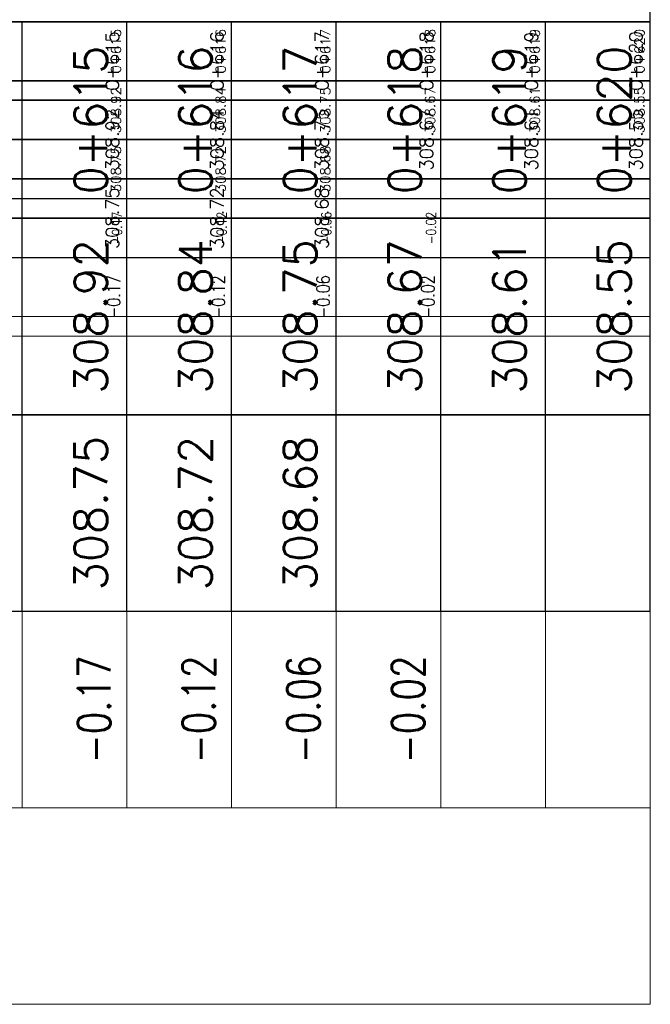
# Model space of a CAD drawing. Header units: metres. Extents: x 719936 to 720643, y 9143565 to 9144018.
# Tile 42 of 56: x 720539 to 720545, y 9143940 to 9143950. Entities that reach past the tile are written whole.
import ezdxf

# ---------------------------------------------------------------- set-up
doc = ezdxf.new("R2010")
doc.units = ezdxf.units.M
doc.layers.add('-Borde de perfiles y secciones', color=7, linetype='Continuous', lineweight=9)
for name, color, linetype in [('01_CIVI_322_PF_GRID', 8, 'Continuous'), ('AecObjExplode_PLANTA RAPIDA_Vport_1ECE', 7, 'Continuous'), ('AecObjExplode_PLANTA RAPIDA_Vport_1ED3', 7, 'Continuous'), ('AecObjExplode_PLANTA RAPIDA_Vport_1ED7', 7, 'Continuous'), ('AecObjExplode_PLANTA RAPIDA_Vport_220C', 7, 'Continuous'), ('AecObjExplode_PLANTA RAPIDA_Vport_22C7', 7, 'Continuous'), ('AecObjExplode_PLANTA RAPIDA_Vport_22CB', 7, 'Continuous'), ('AecObjExplode_PLANTA RAPIDA_Vport_22E2', 7, 'Continuous'), ('AecObjExplode_PLANTA RAPIDA_Vport_22EB', 7, 'Continuous'), ('AecObjExplode_PLANTA RAPIDA_Vport_2460', 7, 'Continuous'), ('AecObjExplode_PLANTA RAPIDA_Vport_2496', 7, 'Continuous'), ('AIR.A3_NOTAS', 7, 'Continuous'), ('C-ROAD-PROF-TEXT', 7, 'Continuous'), ('C-ROAD-PROF-VIEW', 7, 'Continuous')]:
    doc.layers.add(name, color=color, linetype=linetype)
doc.styles.add('AIR-Simplex.(0.80)', font='simplex.shx', dxfattribs={"width": 0.8})
doc.styles.get("Standard").update_dxf_attribs({"font": 'simplex.shx'})

# ---------------------------------------------------------------- blocks, each defined once
blk = doc.blocks.new('AecObjExplode_PLANTA RAPIDA_Vport_1ECE')
at = {"layer": '-Borde de perfiles y secciones', "color": 7, "linetype": 'Continuous', "lineweight": 5}
for p, q in [((720539.2438, 9143942.1826), (720539.2438, 9143944.0576)), ((720540.2438, 9143942.1826), (720540.2438, 9143944.0576)), ((720541.2438, 9143942.1826), (720541.2438, 9143944.0576)), ((720542.2438, 9143942.1826), (720542.2438, 9143944.0576)), ((720543.2438, 9143942.1826), (720543.2438, 9143944.0576)), ((720544.2438, 9143942.1826), (720544.2438, 9143944.0576)), ((720545.2438, 9143942.1826), (720545.2438, 9143944.0576))]:
    blk.add_line(p, q, dxfattribs=at)
for points in [[(720495.2438, 9143942.1826), (720545.2438, 9143942.1826), (720545.2438, 9143944.0576), (720495.2438, 9143944.0576)], [(720495.2438, 9143940.3076), (720545.2438, 9143940.3076), (720545.2438, 9143942.1826), (720495.2438, 9143942.1826)]]:
    blk.add_3dface(points, dxfattribs=at)
at = {"layer": '01_CIVI_322_PF_GRID', "color": 7, "linetype": 'Continuous', "lineweight": -3}
for p, q in [((720545.2438, 9143949.6826), (720545.2438, 9143956.6826)), ((720495.2438, 9143949.6826), (720545.2438, 9143949.6826))]:
    blk.add_line(p, q, dxfattribs=at)
at = {"layer": 'C-ROAD-PROF-VIEW', "color": 7, "linetype": 'Continuous', "lineweight": -3}
for p, q in [((720539.2438, 9143944.0576), (720539.2438, 9143949.6826)), ((720540.2438, 9143944.0576), (720540.2438, 9143949.6826)), ((720541.2438, 9143944.0576), (720541.2438, 9143949.6826)), ((720542.2438, 9143944.0576), (720542.2438, 9143949.6826)), ((720543.2438, 9143944.0576), (720543.2438, 9143949.6826)), ((720544.2438, 9143944.0576), (720544.2438, 9143949.6826)), ((720545.2438, 9143944.0576), (720545.2438, 9143949.6826))]:
    blk.add_line(p, q, dxfattribs=at)
for points in [[(720495.2438, 9143947.8076), (720545.2438, 9143947.8076), (720545.2438, 9143949.6826), (720495.2438, 9143949.6826)], [(720495.2438, 9143945.9326), (720545.2438, 9143945.9326), (720545.2438, 9143947.8076), (720495.2438, 9143947.8076)], [(720495.2438, 9143944.0576), (720545.2438, 9143944.0576), (720545.2438, 9143945.9326), (720495.2438, 9143945.9326)]]:
    blk.add_3dface(points, dxfattribs=at)
at = {"layer": 'AIR.A3_NOTAS', "color": 7, "linetype": 'Continuous', "lineweight": -3, "char_height": 0.3125, "attachment_point": 5, "rotation": 90, "style": 'AIR-Simplex.(0.80)'}
for s, insert in [('{\\C256;-0.17}', (720539.9313, 9143943.1201)), ('{\\C256;-0.12}', (720540.9313, 9143943.1201)), ('{\\C256;-0.06}', (720541.9313, 9143943.1201)), ('{\\C256;-0.02}', (720542.9313, 9143943.1201)), ('{\\C256;}', (720543.9313, 9143943.1201)), ('{\\C256;}', (720544.9313, 9143943.1201))]:
    blk.add_mtext(s, dxfattribs=dict(at, insert=insert))
at = {"layer": 'C-ROAD-PROF-TEXT', "color": 7, "linetype": 'Continuous', "lineweight": -3, "char_height": 0.3125, "attachment_point": 8, "rotation": 90}
for s, insert in [('0+616', (720541.0563, 9143948.7451)), ('0+617', (720542.0563, 9143948.7451)), ('0+618', (720543.0563, 9143948.7451)), ('0+615', (720540.0563, 9143948.7451)), ('0+619', (720544.0563, 9143948.7451)), ('0+620', (720545.0563, 9143948.7451)), ('308.92', (720540.0563, 9143946.8701)), ('308.84', (720541.0563, 9143946.8701)), ('308.75', (720542.0563, 9143946.8701)), ('308.67', (720543.0563, 9143946.8701)), ('308.61', (720544.0563, 9143946.8701)), ('308.55', (720545.0563, 9143946.8701)), ('308.75', (720540.0563, 9143944.9951)), ('308.72', (720541.0563, 9143944.9951)), ('308.68', (720542.0563, 9143944.9951))]:
    blk.add_mtext(s, dxfattribs=dict(at, insert=insert))
blk = doc.blocks.new('AecObjExplode_PLANTA RAPIDA_Vport_1ED3')
at = {"layer": '-Borde de perfiles y secciones', "color": 7, "linetype": 'Continuous', "lineweight": 5}
for p, q in [((720539.2438, 9143946.6826), (720539.2438, 9143947.4326)), ((720540.2438, 9143946.6826), (720540.2438, 9143947.4326)), ((720541.2438, 9143946.6826), (720541.2438, 9143947.4326)), ((720542.2438, 9143946.6826), (720542.2438, 9143947.4326)), ((720543.2438, 9143946.6826), (720543.2438, 9143947.4326)), ((720544.2438, 9143946.6826), (720544.2438, 9143947.4326)), ((720545.2438, 9143946.6826), (720545.2438, 9143947.4326))]:
    blk.add_line(p, q, dxfattribs=at)
for points in [[(720495.2438, 9143946.6826), (720545.2438, 9143946.6826), (720545.2438, 9143947.4326), (720495.2438, 9143947.4326)], [(720495.2438, 9143945.9326), (720545.2438, 9143945.9326), (720545.2438, 9143946.6826), (720495.2438, 9143946.6826)]]:
    blk.add_3dface(points, dxfattribs=at)
at = {"layer": '01_CIVI_322_PF_GRID', "color": 7, "linetype": 'Continuous', "lineweight": -3}
for p, q in [((720545.2438, 9143949.6826), (720545.2438, 9143956.6826)), ((720495.2438, 9143949.6826), (720545.2438, 9143949.6826))]:
    blk.add_line(p, q, dxfattribs=at)
at = {"layer": 'C-ROAD-PROF-VIEW', "color": 7, "linetype": 'Continuous', "lineweight": -3}
for p, q in [((720539.2438, 9143947.4326), (720539.2438, 9143949.6826)), ((720540.2438, 9143947.4326), (720540.2438, 9143949.6826)), ((720541.2438, 9143947.4326), (720541.2438, 9143949.6826)), ((720542.2438, 9143947.4326), (720542.2438, 9143949.6826)), ((720543.2438, 9143947.4326), (720543.2438, 9143949.6826)), ((720544.2438, 9143947.4326), (720544.2438, 9143949.6826)), ((720545.2438, 9143947.4326), (720545.2438, 9143949.6826))]:
    blk.add_line(p, q, dxfattribs=at)
for points in [[(720495.2438, 9143948.9326), (720545.2438, 9143948.9326), (720545.2438, 9143949.6826), (720495.2438, 9143949.6826)], [(720495.2438, 9143948.1826), (720545.2438, 9143948.1826), (720545.2438, 9143948.9326), (720495.2438, 9143948.9326)], [(720495.2438, 9143947.4326), (720545.2438, 9143947.4326), (720545.2438, 9143948.1826), (720495.2438, 9143948.1826)]]:
    blk.add_3dface(points, dxfattribs=at)
at = {"layer": 'AIR.A3_NOTAS', "color": 7, "linetype": 'Continuous', "lineweight": -3, "char_height": 0.125, "attachment_point": 5, "rotation": 90, "style": 'AIR-Simplex.(0.80)'}
for s, insert in [('{\\C256;-0.17}', (720540.1188, 9143947.0576)), ('{\\C256;-0.12}', (720541.1188, 9143947.0576)), ('{\\C256;-0.06}', (720542.1188, 9143947.0576)), ('{\\C256;-0.02}', (720543.1188, 9143947.0576)), ('{\\C256;}', (720544.1188, 9143947.0576)), ('{\\C256;}', (720545.1188, 9143947.0576))]:
    blk.add_mtext(s, dxfattribs=dict(at, insert=insert))
at = {"layer": 'C-ROAD-PROF-TEXT', "color": 7, "linetype": 'Continuous', "lineweight": -3, "char_height": 0.125, "attachment_point": 8, "rotation": 90}
for s, insert in [('0+615', (720540.1688, 9143949.3076)), ('0+616', (720541.1688, 9143949.3076)), ('0+617', (720542.1688, 9143949.3076)), ('0+618', (720543.1688, 9143949.3076)), ('0+619', (720544.1688, 9143949.3076)), ('0+620', (720545.1688, 9143949.3076)), ('308.92', (720540.1688, 9143948.5576)), ('308.84', (720541.1688, 9143948.5576)), ('308.75', (720542.1688, 9143948.5576)), ('308.67', (720543.1688, 9143948.5576)), ('308.61', (720544.1688, 9143948.5576)), ('308.55', (720545.1688, 9143948.5576)), ('308.75', (720540.1688, 9143947.8076)), ('308.72', (720541.1688, 9143947.8076)), ('308.68', (720542.1688, 9143947.8076))]:
    blk.add_mtext(s, dxfattribs=dict(at, insert=insert))
blk = doc.blocks.new('AecObjExplode_PLANTA RAPIDA_Vport_1ED7')
at = {"layer": '-Borde de perfiles y secciones', "color": 7, "linetype": 'Continuous', "lineweight": 5}
for p, q in [((720539.2438, 9143946.6826), (720539.2438, 9143947.4326)), ((720540.2438, 9143946.6826), (720540.2438, 9143947.4326)), ((720541.2438, 9143946.6826), (720541.2438, 9143947.4326)), ((720542.2438, 9143946.6826), (720542.2438, 9143947.4326)), ((720543.2438, 9143946.6826), (720543.2438, 9143947.4326)), ((720544.2438, 9143946.6826), (720544.2438, 9143947.4326)), ((720545.2438, 9143946.6826), (720545.2438, 9143947.4326))]:
    blk.add_line(p, q, dxfattribs=at)
for points in [[(720495.2438, 9143946.6826), (720545.2438, 9143946.6826), (720545.2438, 9143947.4326), (720495.2438, 9143947.4326)], [(720495.2438, 9143945.9326), (720545.2438, 9143945.9326), (720545.2438, 9143946.6826), (720495.2438, 9143946.6826)]]:
    blk.add_3dface(points, dxfattribs=at)
at = {"layer": '01_CIVI_322_PF_GRID', "color": 7, "linetype": 'Continuous', "lineweight": -3}
for p, q in [((720545.2438, 9143949.6826), (720545.2438, 9143956.6826)), ((720495.2438, 9143949.6826), (720545.2438, 9143949.6826))]:
    blk.add_line(p, q, dxfattribs=at)
at = {"layer": 'C-ROAD-PROF-VIEW', "color": 7, "linetype": 'Continuous', "lineweight": -3}
for p, q in [((720539.2438, 9143947.4326), (720539.2438, 9143949.6826)), ((720540.2438, 9143947.4326), (720540.2438, 9143949.6826)), ((720541.2438, 9143947.4326), (720541.2438, 9143949.6826)), ((720542.2438, 9143947.4326), (720542.2438, 9143949.6826)), ((720543.2438, 9143947.4326), (720543.2438, 9143949.6826)), ((720544.2438, 9143947.4326), (720544.2438, 9143949.6826)), ((720545.2438, 9143947.4326), (720545.2438, 9143949.6826))]:
    blk.add_line(p, q, dxfattribs=at)
for points in [[(720495.2438, 9143948.9326), (720545.2438, 9143948.9326), (720545.2438, 9143949.6826), (720495.2438, 9143949.6826)], [(720495.2438, 9143948.1826), (720545.2438, 9143948.1826), (720545.2438, 9143948.9326), (720495.2438, 9143948.9326)], [(720495.2438, 9143947.4326), (720545.2438, 9143947.4326), (720545.2438, 9143948.1826), (720495.2438, 9143948.1826)]]:
    blk.add_3dface(points, dxfattribs=at)
at = {"layer": 'AIR.A3_NOTAS', "color": 7, "linetype": 'Continuous', "lineweight": -3, "char_height": 0.125, "attachment_point": 5, "rotation": 90, "style": 'AIR-Simplex.(0.80)'}
for s, insert in [('{\\C256;-0.17}', (720540.1188, 9143947.0576)), ('{\\C256;-0.12}', (720541.1188, 9143947.0576)), ('{\\C256;-0.06}', (720542.1188, 9143947.0576)), ('{\\C256;-0.02}', (720543.1188, 9143947.0576)), ('{\\C256;}', (720544.1188, 9143947.0576)), ('{\\C256;}', (720545.1188, 9143947.0576))]:
    blk.add_mtext(s, dxfattribs=dict(at, insert=insert))
at = {"layer": 'C-ROAD-PROF-TEXT', "color": 7, "linetype": 'Continuous', "lineweight": -3, "char_height": 0.125, "attachment_point": 8, "rotation": 90}
for s, insert in [('0+615', (720540.1688, 9143949.3076)), ('0+616', (720541.1688, 9143949.3076)), ('0+617', (720542.1688, 9143949.3076)), ('0+618', (720543.1688, 9143949.3076)), ('0+619', (720544.1688, 9143949.3076)), ('0+620', (720545.1688, 9143949.3076)), ('308.92', (720540.1688, 9143948.5576)), ('308.84', (720541.1688, 9143948.5576)), ('308.75', (720542.1688, 9143948.5576)), ('308.67', (720543.1688, 9143948.5576)), ('308.61', (720544.1688, 9143948.5576)), ('308.55', (720545.1688, 9143948.5576)), ('308.75', (720540.1688, 9143947.8076)), ('308.72', (720541.1688, 9143947.8076)), ('308.68', (720542.1688, 9143947.8076))]:
    blk.add_mtext(s, dxfattribs=dict(at, insert=insert))
blk = doc.blocks.new('AecObjExplode_PLANTA RAPIDA_Vport_220C')
at = {"layer": '-Borde de perfiles y secciones', "color": 7, "linetype": 'Continuous', "lineweight": 5}
for p, q in [((720539.2438, 9143942.1826), (720539.2438, 9143944.0576)), ((720540.2438, 9143942.1826), (720540.2438, 9143944.0576)), ((720541.2438, 9143942.1826), (720541.2438, 9143944.0576)), ((720542.2438, 9143942.1826), (720542.2438, 9143944.0576)), ((720543.2438, 9143942.1826), (720543.2438, 9143944.0576)), ((720544.2438, 9143942.1826), (720544.2438, 9143944.0576)), ((720545.2438, 9143942.1826), (720545.2438, 9143944.0576))]:
    blk.add_line(p, q, dxfattribs=at)
for points in [[(720495.2438, 9143942.1826), (720545.2438, 9143942.1826), (720545.2438, 9143944.0576), (720495.2438, 9143944.0576)], [(720495.2438, 9143940.3076), (720545.2438, 9143940.3076), (720545.2438, 9143942.1826), (720495.2438, 9143942.1826)]]:
    blk.add_3dface(points, dxfattribs=at)
at = {"layer": '01_CIVI_322_PF_GRID', "color": 7, "linetype": 'Continuous', "lineweight": -3}
for p, q in [((720545.2438, 9143949.6826), (720545.2438, 9143956.6826)), ((720495.2438, 9143949.6826), (720545.2438, 9143949.6826))]:
    blk.add_line(p, q, dxfattribs=at)
at = {"layer": 'C-ROAD-PROF-VIEW', "color": 7, "linetype": 'Continuous', "lineweight": -3}
for p, q in [((720539.2438, 9143944.0576), (720539.2438, 9143949.6826)), ((720540.2438, 9143944.0576), (720540.2438, 9143949.6826)), ((720541.2438, 9143944.0576), (720541.2438, 9143949.6826)), ((720542.2438, 9143944.0576), (720542.2438, 9143949.6826)), ((720543.2438, 9143944.0576), (720543.2438, 9143949.6826)), ((720544.2438, 9143944.0576), (720544.2438, 9143949.6826)), ((720545.2438, 9143944.0576), (720545.2438, 9143949.6826))]:
    blk.add_line(p, q, dxfattribs=at)
for points in [[(720495.2438, 9143947.8076), (720545.2438, 9143947.8076), (720545.2438, 9143949.6826), (720495.2438, 9143949.6826)], [(720495.2438, 9143945.9326), (720545.2438, 9143945.9326), (720545.2438, 9143947.8076), (720495.2438, 9143947.8076)], [(720495.2438, 9143944.0576), (720545.2438, 9143944.0576), (720545.2438, 9143945.9326), (720495.2438, 9143945.9326)]]:
    blk.add_3dface(points, dxfattribs=at)
at = {"layer": 'AIR.A3_NOTAS', "color": 7, "linetype": 'Continuous', "lineweight": -3, "char_height": 0.3125, "attachment_point": 5, "rotation": 90, "style": 'AIR-Simplex.(0.80)'}
for s, insert in [('{\\C256;-0.17}', (720539.9313, 9143943.1201)), ('{\\C256;-0.12}', (720540.9313, 9143943.1201)), ('{\\C256;-0.06}', (720541.9313, 9143943.1201)), ('{\\C256;-0.02}', (720542.9313, 9143943.1201)), ('{\\C256;}', (720543.9313, 9143943.1201)), ('{\\C256;}', (720544.9313, 9143943.1201))]:
    blk.add_mtext(s, dxfattribs=dict(at, insert=insert))
at = {"layer": 'C-ROAD-PROF-TEXT', "color": 7, "linetype": 'Continuous', "lineweight": -3, "char_height": 0.3125, "attachment_point": 8, "rotation": 90}
for s, insert in [('0+616', (720541.0563, 9143948.7451)), ('0+617', (720542.0563, 9143948.7451)), ('0+618', (720543.0563, 9143948.7451)), ('0+615', (720540.0563, 9143948.7451)), ('0+619', (720544.0563, 9143948.7451)), ('0+620', (720545.0563, 9143948.7451)), ('308.92', (720540.0563, 9143946.8701)), ('308.84', (720541.0563, 9143946.8701)), ('308.75', (720542.0563, 9143946.8701)), ('308.67', (720543.0563, 9143946.8701)), ('308.61', (720544.0563, 9143946.8701)), ('308.55', (720545.0563, 9143946.8701)), ('308.75', (720540.0563, 9143944.9951)), ('308.72', (720541.0563, 9143944.9951)), ('308.68', (720542.0563, 9143944.9951))]:
    blk.add_mtext(s, dxfattribs=dict(at, insert=insert))
blk = doc.blocks.new('AecObjExplode_PLANTA RAPIDA_Vport_22C7')
at = {"layer": '-Borde de perfiles y secciones', "color": 7, "linetype": 'Continuous', "lineweight": 5}
for p, q in [((720539.2438, 9143947.4326), (720539.2438, 9143947.9951)), ((720540.2438, 9143947.4326), (720540.2438, 9143947.9951)), ((720541.2438, 9143947.4326), (720541.2438, 9143947.9951)), ((720542.2438, 9143947.4326), (720542.2438, 9143947.9951)), ((720543.2438, 9143947.4326), (720543.2438, 9143947.9951)), ((720544.2438, 9143947.4326), (720544.2438, 9143947.9951)), ((720545.2438, 9143947.4326), (720545.2438, 9143947.9951))]:
    blk.add_line(p, q, dxfattribs=at)
for points in [[(720495.2438, 9143947.4326), (720545.2438, 9143947.4326), (720545.2438, 9143947.9951), (720495.2438, 9143947.9951)], [(720495.2438, 9143946.8701), (720545.2438, 9143946.8701), (720545.2438, 9143947.4326), (720495.2438, 9143947.4326)]]:
    blk.add_3dface(points, dxfattribs=at)
at = {"layer": '01_CIVI_322_PF_GRID', "color": 7, "linetype": 'Continuous', "lineweight": -3}
for p, q in [((720545.2438, 9143949.6826), (720545.2438, 9143956.6826)), ((720495.2438, 9143949.6826), (720545.2438, 9143949.6826))]:
    blk.add_line(p, q, dxfattribs=at)
at = {"layer": 'C-ROAD-PROF-VIEW', "color": 7, "linetype": 'Continuous', "lineweight": -3}
for p, q in [((720539.2438, 9143947.9951), (720539.2438, 9143949.6826)), ((720540.2438, 9143947.9951), (720540.2438, 9143949.6826)), ((720541.2438, 9143947.9951), (720541.2438, 9143949.6826)), ((720542.2438, 9143947.9951), (720542.2438, 9143949.6826)), ((720543.2438, 9143947.9951), (720543.2438, 9143949.6826)), ((720544.2438, 9143947.9951), (720544.2438, 9143949.6826)), ((720545.2438, 9143947.9951), (720545.2438, 9143949.6826))]:
    blk.add_line(p, q, dxfattribs=at)
for points in [[(720495.2438, 9143949.1201), (720545.2438, 9143949.1201), (720545.2438, 9143949.6826), (720495.2438, 9143949.6826)], [(720495.2438, 9143948.5576), (720545.2438, 9143948.5576), (720545.2438, 9143949.1201), (720495.2438, 9143949.1201)], [(720495.2438, 9143947.9951), (720545.2438, 9143947.9951), (720545.2438, 9143948.5576), (720495.2438, 9143948.5576)]]:
    blk.add_3dface(points, dxfattribs=at)
at = {"layer": 'AIR.A3_NOTAS', "color": 7, "linetype": 'Continuous', "lineweight": -3, "char_height": 0.09375, "attachment_point": 5, "rotation": 90, "style": 'AIR-Simplex.(0.80)'}
for s, insert in [('{\\C256;-0.17}', (720540.15, 9143947.7139)), ('{\\C256;-0.12}', (720541.15, 9143947.7139)), ('{\\C256;-0.06}', (720542.15, 9143947.7139)), ('{\\C256;-0.02}', (720543.15, 9143947.7139)), ('{\\C256;}', (720544.15, 9143947.7139)), ('{\\C256;}', (720545.15, 9143947.7139))]:
    blk.add_mtext(s, dxfattribs=dict(at, insert=insert))
at = {"layer": 'C-ROAD-PROF-TEXT', "color": 7, "linetype": 'Continuous', "lineweight": -3, "char_height": 0.09375, "attachment_point": 8, "rotation": 90}
for s, insert in [('0+615', (720540.1875, 9143949.4014)), ('0+616', (720541.1875, 9143949.4014)), ('0+617', (720542.1875, 9143949.4014)), ('0+618', (720543.1875, 9143949.4014)), ('0+619', (720544.1875, 9143949.4014)), ('0+620', (720545.1875, 9143949.4014)), ('308.92', (720540.1875, 9143948.8389)), ('308.84', (720541.1875, 9143948.8389)), ('308.75', (720542.1875, 9143948.8389)), ('308.67', (720543.1875, 9143948.8389)), ('308.61', (720544.1875, 9143948.8389)), ('308.55', (720545.1875, 9143948.8389)), ('308.75', (720540.1875, 9143948.2764)), ('308.72', (720541.1875, 9143948.2764)), ('308.68', (720542.1875, 9143948.2764))]:
    blk.add_mtext(s, dxfattribs=dict(at, insert=insert))
blk = doc.blocks.new('AecObjExplode_PLANTA RAPIDA_Vport_22CB')
at = {"layer": '-Borde de perfiles y secciones', "color": 7, "linetype": 'Continuous', "lineweight": 5}
for p, q in [((720539.2438, 9143947.4326), (720539.2438, 9143947.9951)), ((720540.2438, 9143947.4326), (720540.2438, 9143947.9951)), ((720541.2438, 9143947.4326), (720541.2438, 9143947.9951)), ((720542.2438, 9143947.4326), (720542.2438, 9143947.9951)), ((720543.2438, 9143947.4326), (720543.2438, 9143947.9951)), ((720544.2438, 9143947.4326), (720544.2438, 9143947.9951)), ((720545.2438, 9143947.4326), (720545.2438, 9143947.9951))]:
    blk.add_line(p, q, dxfattribs=at)
for points in [[(720495.2438, 9143947.4326), (720545.2438, 9143947.4326), (720545.2438, 9143947.9951), (720495.2438, 9143947.9951)], [(720495.2438, 9143946.8701), (720545.2438, 9143946.8701), (720545.2438, 9143947.4326), (720495.2438, 9143947.4326)]]:
    blk.add_3dface(points, dxfattribs=at)
at = {"layer": '01_CIVI_322_PF_GRID', "color": 7, "linetype": 'Continuous', "lineweight": -3}
for p, q in [((720545.2438, 9143949.6826), (720545.2438, 9143956.6826)), ((720495.2438, 9143949.6826), (720545.2438, 9143949.6826))]:
    blk.add_line(p, q, dxfattribs=at)
at = {"layer": 'C-ROAD-PROF-VIEW', "color": 7, "linetype": 'Continuous', "lineweight": -3}
for p, q in [((720539.2438, 9143947.9951), (720539.2438, 9143949.6826)), ((720540.2438, 9143947.9951), (720540.2438, 9143949.6826)), ((720541.2438, 9143947.9951), (720541.2438, 9143949.6826)), ((720542.2438, 9143947.9951), (720542.2438, 9143949.6826)), ((720543.2438, 9143947.9951), (720543.2438, 9143949.6826)), ((720544.2438, 9143947.9951), (720544.2438, 9143949.6826)), ((720545.2438, 9143947.9951), (720545.2438, 9143949.6826))]:
    blk.add_line(p, q, dxfattribs=at)
for points in [[(720495.2438, 9143949.1201), (720545.2438, 9143949.1201), (720545.2438, 9143949.6826), (720495.2438, 9143949.6826)], [(720495.2438, 9143948.5576), (720545.2438, 9143948.5576), (720545.2438, 9143949.1201), (720495.2438, 9143949.1201)], [(720495.2438, 9143947.9951), (720545.2438, 9143947.9951), (720545.2438, 9143948.5576), (720495.2438, 9143948.5576)]]:
    blk.add_3dface(points, dxfattribs=at)
at = {"layer": 'AIR.A3_NOTAS', "color": 7, "linetype": 'Continuous', "lineweight": -3, "char_height": 0.09375, "attachment_point": 5, "rotation": 90, "style": 'AIR-Simplex.(0.80)'}
for s, insert in [('{\\C256;-0.17}', (720540.15, 9143947.7139)), ('{\\C256;-0.12}', (720541.15, 9143947.7139)), ('{\\C256;-0.06}', (720542.15, 9143947.7139)), ('{\\C256;-0.02}', (720543.15, 9143947.7139)), ('{\\C256;}', (720544.15, 9143947.7139)), ('{\\C256;}', (720545.15, 9143947.7139))]:
    blk.add_mtext(s, dxfattribs=dict(at, insert=insert))
at = {"layer": 'C-ROAD-PROF-TEXT', "color": 7, "linetype": 'Continuous', "lineweight": -3, "char_height": 0.09375, "attachment_point": 8, "rotation": 90}
for s, insert in [('0+615', (720540.1875, 9143949.4014)), ('0+616', (720541.1875, 9143949.4014)), ('0+617', (720542.1875, 9143949.4014)), ('0+618', (720543.1875, 9143949.4014)), ('0+619', (720544.1875, 9143949.4014)), ('0+620', (720545.1875, 9143949.4014)), ('308.92', (720540.1875, 9143948.8389)), ('308.84', (720541.1875, 9143948.8389)), ('308.75', (720542.1875, 9143948.8389)), ('308.67', (720543.1875, 9143948.8389)), ('308.61', (720544.1875, 9143948.8389)), ('308.55', (720545.1875, 9143948.8389)), ('308.75', (720540.1875, 9143948.2764)), ('308.72', (720541.1875, 9143948.2764)), ('308.68', (720542.1875, 9143948.2764))]:
    blk.add_mtext(s, dxfattribs=dict(at, insert=insert))
blk = doc.blocks.new('AecObjExplode_PLANTA RAPIDA_Vport_22E2')
at = {"layer": '-Borde de perfiles y secciones', "color": 7, "linetype": 'Continuous', "lineweight": 5}
for p, q in [((720539.2438, 9143947.4326), (720539.2438, 9143947.9951)), ((720540.2438, 9143947.4326), (720540.2438, 9143947.9951)), ((720541.2438, 9143947.4326), (720541.2438, 9143947.9951)), ((720542.2438, 9143947.4326), (720542.2438, 9143947.9951)), ((720543.2438, 9143947.4326), (720543.2438, 9143947.9951)), ((720544.2438, 9143947.4326), (720544.2438, 9143947.9951)), ((720545.2438, 9143947.4326), (720545.2438, 9143947.9951))]:
    blk.add_line(p, q, dxfattribs=at)
for points in [[(720495.2438, 9143947.4326), (720545.2438, 9143947.4326), (720545.2438, 9143947.9951), (720495.2438, 9143947.9951)], [(720495.2438, 9143946.8701), (720545.2438, 9143946.8701), (720545.2438, 9143947.4326), (720495.2438, 9143947.4326)]]:
    blk.add_3dface(points, dxfattribs=at)
at = {"layer": '01_CIVI_322_PF_GRID', "color": 7, "linetype": 'Continuous', "lineweight": -3}
for p, q in [((720545.2438, 9143949.6826), (720545.2438, 9143956.6826)), ((720495.2438, 9143949.6826), (720545.2438, 9143949.6826))]:
    blk.add_line(p, q, dxfattribs=at)
at = {"layer": 'C-ROAD-PROF-VIEW', "color": 7, "linetype": 'Continuous', "lineweight": -3}
for p, q in [((720539.2438, 9143947.9951), (720539.2438, 9143949.6826)), ((720540.2438, 9143947.9951), (720540.2438, 9143949.6826)), ((720541.2438, 9143947.9951), (720541.2438, 9143949.6826)), ((720542.2438, 9143947.9951), (720542.2438, 9143949.6826)), ((720543.2438, 9143947.9951), (720543.2438, 9143949.6826)), ((720544.2438, 9143947.9951), (720544.2438, 9143949.6826)), ((720545.2438, 9143947.9951), (720545.2438, 9143949.6826))]:
    blk.add_line(p, q, dxfattribs=at)
for points in [[(720495.2438, 9143949.1201), (720545.2438, 9143949.1201), (720545.2438, 9143949.6826), (720495.2438, 9143949.6826)], [(720495.2438, 9143948.5576), (720545.2438, 9143948.5576), (720545.2438, 9143949.1201), (720495.2438, 9143949.1201)], [(720495.2438, 9143947.9951), (720545.2438, 9143947.9951), (720545.2438, 9143948.5576), (720495.2438, 9143948.5576)]]:
    blk.add_3dface(points, dxfattribs=at)
at = {"layer": 'AIR.A3_NOTAS', "color": 7, "linetype": 'Continuous', "lineweight": -3, "char_height": 0.09375, "attachment_point": 5, "rotation": 90, "style": 'AIR-Simplex.(0.80)'}
for s, insert in [('{\\C256;-0.17}', (720540.15, 9143947.7139)), ('{\\C256;-0.12}', (720541.15, 9143947.7139)), ('{\\C256;-0.06}', (720542.15, 9143947.7139)), ('{\\C256;-0.02}', (720543.15, 9143947.7139)), ('{\\C256;}', (720544.15, 9143947.7139)), ('{\\C256;}', (720545.15, 9143947.7139))]:
    blk.add_mtext(s, dxfattribs=dict(at, insert=insert))
at = {"layer": 'C-ROAD-PROF-TEXT', "color": 7, "linetype": 'Continuous', "lineweight": -3, "char_height": 0.09375, "attachment_point": 8, "rotation": 90}
for s, insert in [('0+615', (720540.1875, 9143949.4014)), ('0+616', (720541.1875, 9143949.4014)), ('0+617', (720542.1875, 9143949.4014)), ('0+618', (720543.1875, 9143949.4014)), ('0+619', (720544.1875, 9143949.4014)), ('0+620', (720545.1875, 9143949.4014)), ('308.92', (720540.1875, 9143948.8389)), ('308.84', (720541.1875, 9143948.8389)), ('308.75', (720542.1875, 9143948.8389)), ('308.67', (720543.1875, 9143948.8389)), ('308.61', (720544.1875, 9143948.8389)), ('308.55', (720545.1875, 9143948.8389)), ('308.75', (720540.1875, 9143948.2764)), ('308.72', (720541.1875, 9143948.2764)), ('308.68', (720542.1875, 9143948.2764))]:
    blk.add_mtext(s, dxfattribs=dict(at, insert=insert))
blk = doc.blocks.new('AecObjExplode_PLANTA RAPIDA_Vport_22EB')
at = {"layer": '-Borde de perfiles y secciones', "color": 7, "linetype": 'Continuous', "lineweight": 5}
for p, q in [((720539.2438, 9143947.4326), (720539.2438, 9143947.9951)), ((720540.2438, 9143947.4326), (720540.2438, 9143947.9951)), ((720541.2438, 9143947.4326), (720541.2438, 9143947.9951)), ((720542.2438, 9143947.4326), (720542.2438, 9143947.9951)), ((720543.2438, 9143947.4326), (720543.2438, 9143947.9951)), ((720544.2438, 9143947.4326), (720544.2438, 9143947.9951)), ((720545.2438, 9143947.4326), (720545.2438, 9143947.9951))]:
    blk.add_line(p, q, dxfattribs=at)
for points in [[(720495.2438, 9143947.4326), (720545.2438, 9143947.4326), (720545.2438, 9143947.9951), (720495.2438, 9143947.9951)], [(720495.2438, 9143946.8701), (720545.2438, 9143946.8701), (720545.2438, 9143947.4326), (720495.2438, 9143947.4326)]]:
    blk.add_3dface(points, dxfattribs=at)
at = {"layer": '01_CIVI_322_PF_GRID', "color": 7, "linetype": 'Continuous', "lineweight": -3}
for p, q in [((720545.2438, 9143949.6826), (720545.2438, 9143956.6826)), ((720495.2438, 9143949.6826), (720545.2438, 9143949.6826))]:
    blk.add_line(p, q, dxfattribs=at)
at = {"layer": 'C-ROAD-PROF-VIEW', "color": 7, "linetype": 'Continuous', "lineweight": -3}
for p, q in [((720539.2438, 9143947.9951), (720539.2438, 9143949.6826)), ((720540.2438, 9143947.9951), (720540.2438, 9143949.6826)), ((720541.2438, 9143947.9951), (720541.2438, 9143949.6826)), ((720542.2438, 9143947.9951), (720542.2438, 9143949.6826)), ((720543.2438, 9143947.9951), (720543.2438, 9143949.6826)), ((720544.2438, 9143947.9951), (720544.2438, 9143949.6826)), ((720545.2438, 9143947.9951), (720545.2438, 9143949.6826))]:
    blk.add_line(p, q, dxfattribs=at)
for points in [[(720495.2438, 9143949.1201), (720545.2438, 9143949.1201), (720545.2438, 9143949.6826), (720495.2438, 9143949.6826)], [(720495.2438, 9143948.5576), (720545.2438, 9143948.5576), (720545.2438, 9143949.1201), (720495.2438, 9143949.1201)], [(720495.2438, 9143947.9951), (720545.2438, 9143947.9951), (720545.2438, 9143948.5576), (720495.2438, 9143948.5576)]]:
    blk.add_3dface(points, dxfattribs=at)
at = {"layer": 'AIR.A3_NOTAS', "color": 7, "linetype": 'Continuous', "lineweight": -3, "char_height": 0.09375, "attachment_point": 5, "rotation": 90, "style": 'AIR-Simplex.(0.80)'}
for s, insert in [('{\\C256;-0.17}', (720540.15, 9143947.7139)), ('{\\C256;-0.12}', (720541.15, 9143947.7139)), ('{\\C256;-0.06}', (720542.15, 9143947.7139)), ('{\\C256;-0.02}', (720543.15, 9143947.7139)), ('{\\C256;}', (720544.15, 9143947.7139)), ('{\\C256;}', (720545.15, 9143947.7139))]:
    blk.add_mtext(s, dxfattribs=dict(at, insert=insert))
at = {"layer": 'C-ROAD-PROF-TEXT', "color": 7, "linetype": 'Continuous', "lineweight": -3, "char_height": 0.09375, "attachment_point": 8, "rotation": 90}
for s, insert in [('0+615', (720540.1875, 9143949.4014)), ('0+616', (720541.1875, 9143949.4014)), ('0+617', (720542.1875, 9143949.4014)), ('0+618', (720543.1875, 9143949.4014)), ('0+619', (720544.1875, 9143949.4014)), ('0+620', (720545.1875, 9143949.4014)), ('308.92', (720540.1875, 9143948.8389)), ('308.84', (720541.1875, 9143948.8389)), ('308.75', (720542.1875, 9143948.8389)), ('308.67', (720543.1875, 9143948.8389)), ('308.61', (720544.1875, 9143948.8389)), ('308.55', (720545.1875, 9143948.8389)), ('308.75', (720540.1875, 9143948.2764)), ('308.72', (720541.1875, 9143948.2764)), ('308.68', (720542.1875, 9143948.2764))]:
    blk.add_mtext(s, dxfattribs=dict(at, insert=insert))
blk = doc.blocks.new('AecObjExplode_PLANTA RAPIDA_Vport_2460')
at = {"layer": '-Borde de perfiles y secciones', "color": 7, "linetype": 'Continuous', "lineweight": 5}
for p, q in [((720539.2438, 9143947.4326), (720539.2438, 9143947.9951)), ((720540.2438, 9143947.4326), (720540.2438, 9143947.9951)), ((720541.2438, 9143947.4326), (720541.2438, 9143947.9951)), ((720542.2438, 9143947.4326), (720542.2438, 9143947.9951)), ((720543.2438, 9143947.4326), (720543.2438, 9143947.9951)), ((720544.2438, 9143947.4326), (720544.2438, 9143947.9951)), ((720545.2438, 9143947.4326), (720545.2438, 9143947.9951))]:
    blk.add_line(p, q, dxfattribs=at)
for points in [[(720495.2438, 9143947.4326), (720545.2438, 9143947.4326), (720545.2438, 9143947.9951), (720495.2438, 9143947.9951)], [(720495.2438, 9143946.8701), (720545.2438, 9143946.8701), (720545.2438, 9143947.4326), (720495.2438, 9143947.4326)]]:
    blk.add_3dface(points, dxfattribs=at)
at = {"layer": '01_CIVI_322_PF_GRID', "color": 7, "linetype": 'Continuous', "lineweight": -3}
for p, q in [((720545.2438, 9143949.6826), (720545.2438, 9143956.6826)), ((720495.2438, 9143949.6826), (720545.2438, 9143949.6826))]:
    blk.add_line(p, q, dxfattribs=at)
at = {"layer": 'C-ROAD-PROF-VIEW', "color": 7, "linetype": 'Continuous', "lineweight": -3}
for p, q in [((720539.2438, 9143947.9951), (720539.2438, 9143949.6826)), ((720540.2438, 9143947.9951), (720540.2438, 9143949.6826)), ((720541.2438, 9143947.9951), (720541.2438, 9143949.6826)), ((720542.2438, 9143947.9951), (720542.2438, 9143949.6826)), ((720543.2438, 9143947.9951), (720543.2438, 9143949.6826)), ((720544.2438, 9143947.9951), (720544.2438, 9143949.6826)), ((720545.2438, 9143947.9951), (720545.2438, 9143949.6826))]:
    blk.add_line(p, q, dxfattribs=at)
for points in [[(720495.2438, 9143949.1201), (720545.2438, 9143949.1201), (720545.2438, 9143949.6826), (720495.2438, 9143949.6826)], [(720495.2438, 9143948.5576), (720545.2438, 9143948.5576), (720545.2438, 9143949.1201), (720495.2438, 9143949.1201)], [(720495.2438, 9143947.9951), (720545.2438, 9143947.9951), (720545.2438, 9143948.5576), (720495.2438, 9143948.5576)]]:
    blk.add_3dface(points, dxfattribs=at)
at = {"layer": 'AIR.A3_NOTAS', "color": 7, "linetype": 'Continuous', "lineweight": -3, "char_height": 0.09375, "attachment_point": 5, "rotation": 90, "style": 'AIR-Simplex.(0.80)'}
for s, insert in [('{\\C256;-0.17}', (720540.15, 9143947.7139)), ('{\\C256;-0.12}', (720541.15, 9143947.7139)), ('{\\C256;-0.06}', (720542.15, 9143947.7139)), ('{\\C256;-0.02}', (720543.15, 9143947.7139)), ('{\\C256;}', (720544.15, 9143947.7139)), ('{\\C256;}', (720545.15, 9143947.7139))]:
    blk.add_mtext(s, dxfattribs=dict(at, insert=insert))
at = {"layer": 'C-ROAD-PROF-TEXT', "color": 7, "linetype": 'Continuous', "lineweight": -3, "char_height": 0.09375, "attachment_point": 8, "rotation": 90}
for s, insert in [('0+615', (720540.1875, 9143949.4014)), ('0+616', (720541.1875, 9143949.4014)), ('0+617', (720542.1875, 9143949.4014)), ('0+618', (720543.1875, 9143949.4014)), ('0+619', (720544.1875, 9143949.4014)), ('0+620', (720545.1875, 9143949.4014)), ('308.92', (720540.1875, 9143948.8389)), ('308.84', (720541.1875, 9143948.8389)), ('308.75', (720542.1875, 9143948.8389)), ('308.67', (720543.1875, 9143948.8389)), ('308.61', (720544.1875, 9143948.8389)), ('308.55', (720545.1875, 9143948.8389)), ('308.75', (720540.1875, 9143948.2764)), ('308.72', (720541.1875, 9143948.2764)), ('308.68', (720542.1875, 9143948.2764))]:
    blk.add_mtext(s, dxfattribs=dict(at, insert=insert))
blk = doc.blocks.new('AecObjExplode_PLANTA RAPIDA_Vport_2496')
at = {"layer": '-Borde de perfiles y secciones', "color": 7, "linetype": 'Continuous', "lineweight": 5}
for p, q in [((720539.2438, 9143947.4326), (720539.2438, 9143947.9951)), ((720540.2438, 9143947.4326), (720540.2438, 9143947.9951)), ((720541.2438, 9143947.4326), (720541.2438, 9143947.9951)), ((720542.2438, 9143947.4326), (720542.2438, 9143947.9951)), ((720543.2438, 9143947.4326), (720543.2438, 9143947.9951)), ((720544.2438, 9143947.4326), (720544.2438, 9143947.9951)), ((720545.2438, 9143947.4326), (720545.2438, 9143947.9951))]:
    blk.add_line(p, q, dxfattribs=at)
for points in [[(720495.2438, 9143947.4326), (720545.2438, 9143947.4326), (720545.2438, 9143947.9951), (720495.2438, 9143947.9951)], [(720495.2438, 9143946.8701), (720545.2438, 9143946.8701), (720545.2438, 9143947.4326), (720495.2438, 9143947.4326)]]:
    blk.add_3dface(points, dxfattribs=at)
at = {"layer": '01_CIVI_322_PF_GRID', "color": 7, "linetype": 'Continuous', "lineweight": -3}
for p, q in [((720545.2438, 9143949.6826), (720545.2438, 9143956.6826)), ((720495.2438, 9143949.6826), (720545.2438, 9143949.6826))]:
    blk.add_line(p, q, dxfattribs=at)
at = {"layer": 'C-ROAD-PROF-VIEW', "color": 7, "linetype": 'Continuous', "lineweight": -3}
for p, q in [((720539.2438, 9143947.9951), (720539.2438, 9143949.6826)), ((720540.2438, 9143947.9951), (720540.2438, 9143949.6826)), ((720541.2438, 9143947.9951), (720541.2438, 9143949.6826)), ((720542.2438, 9143947.9951), (720542.2438, 9143949.6826)), ((720543.2438, 9143947.9951), (720543.2438, 9143949.6826)), ((720544.2438, 9143947.9951), (720544.2438, 9143949.6826)), ((720545.2438, 9143947.9951), (720545.2438, 9143949.6826))]:
    blk.add_line(p, q, dxfattribs=at)
for points in [[(720495.2438, 9143949.1201), (720545.2438, 9143949.1201), (720545.2438, 9143949.6826), (720495.2438, 9143949.6826)], [(720495.2438, 9143948.5576), (720545.2438, 9143948.5576), (720545.2438, 9143949.1201), (720495.2438, 9143949.1201)], [(720495.2438, 9143947.9951), (720545.2438, 9143947.9951), (720545.2438, 9143948.5576), (720495.2438, 9143948.5576)]]:
    blk.add_3dface(points, dxfattribs=at)
at = {"layer": 'AIR.A3_NOTAS', "color": 7, "linetype": 'Continuous', "lineweight": -3, "char_height": 0.09375, "attachment_point": 5, "rotation": 90, "style": 'AIR-Simplex.(0.80)'}
for s, insert in [('{\\C256;-0.17}', (720540.15, 9143947.7139)), ('{\\C256;-0.12}', (720541.15, 9143947.7139)), ('{\\C256;-0.06}', (720542.15, 9143947.7139)), ('{\\C256;-0.02}', (720543.15, 9143947.7139)), ('{\\C256;}', (720544.15, 9143947.7139)), ('{\\C256;}', (720545.15, 9143947.7139))]:
    blk.add_mtext(s, dxfattribs=dict(at, insert=insert))
at = {"layer": 'C-ROAD-PROF-TEXT', "color": 7, "linetype": 'Continuous', "lineweight": -3, "char_height": 0.09375, "attachment_point": 8, "rotation": 90}
for s, insert in [('0+615', (720540.1875, 9143949.4014)), ('0+616', (720541.1875, 9143949.4014)), ('0+617', (720542.1875, 9143949.4014)), ('0+618', (720543.1875, 9143949.4014)), ('0+619', (720544.1875, 9143949.4014)), ('0+620', (720545.1875, 9143949.4014)), ('308.92', (720540.1875, 9143948.8389)), ('308.84', (720541.1875, 9143948.8389)), ('308.75', (720542.1875, 9143948.8389)), ('308.67', (720543.1875, 9143948.8389)), ('308.61', (720544.1875, 9143948.8389)), ('308.55', (720545.1875, 9143948.8389)), ('308.75', (720540.1875, 9143948.2764)), ('308.72', (720541.1875, 9143948.2764)), ('308.68', (720542.1875, 9143948.2764))]:
    blk.add_mtext(s, dxfattribs=dict(at, insert=insert))

msp = doc.modelspace()

# ---------------------------------------------------------------- block references
at = {"layer": 'AecObjExplode_PLANTA RAPIDA_Vport_1ECE'}
msp.add_blockref('AecObjExplode_PLANTA RAPIDA_Vport_1ECE', (0, 0), dxfattribs=at)

# ---------------------------------------------------------------- next in the draw order: block references
at = {"layer": 'AecObjExplode_PLANTA RAPIDA_Vport_1ED3'}
msp.add_blockref('AecObjExplode_PLANTA RAPIDA_Vport_1ED3', (0, 0), dxfattribs=at)

# ---------------------------------------------------------------- next in the draw order: block references
at = {"layer": 'AecObjExplode_PLANTA RAPIDA_Vport_1ED7'}
msp.add_blockref('AecObjExplode_PLANTA RAPIDA_Vport_1ED7', (0, 0), dxfattribs=at)

# ---------------------------------------------------------------- next in the draw order: block references
at = {"layer": 'AecObjExplode_PLANTA RAPIDA_Vport_220C'}
msp.add_blockref('AecObjExplode_PLANTA RAPIDA_Vport_220C', (0, 0), dxfattribs=at)

# ---------------------------------------------------------------- next in the draw order: block references
at = {"layer": 'AecObjExplode_PLANTA RAPIDA_Vport_22C7'}
msp.add_blockref('AecObjExplode_PLANTA RAPIDA_Vport_22C7', (0, 0), dxfattribs=at)

# ---------------------------------------------------------------- next in the draw order: block references
at = {"layer": 'AecObjExplode_PLANTA RAPIDA_Vport_22CB'}
msp.add_blockref('AecObjExplode_PLANTA RAPIDA_Vport_22CB', (0, 0), dxfattribs=at)

# ---------------------------------------------------------------- next in the draw order: block references
at = {"layer": 'AecObjExplode_PLANTA RAPIDA_Vport_22E2'}
msp.add_blockref('AecObjExplode_PLANTA RAPIDA_Vport_22E2', (0, 0), dxfattribs=at)

# ---------------------------------------------------------------- next in the draw order: block references
at = {"layer": 'AecObjExplode_PLANTA RAPIDA_Vport_22EB'}
msp.add_blockref('AecObjExplode_PLANTA RAPIDA_Vport_22EB', (0, 0), dxfattribs=at)

# ---------------------------------------------------------------- next in the draw order: block references
at = {"layer": 'AecObjExplode_PLANTA RAPIDA_Vport_2460'}
msp.add_blockref('AecObjExplode_PLANTA RAPIDA_Vport_2460', (0, 0), dxfattribs=at)

# ---------------------------------------------------------------- next in the draw order: block references
at = {"layer": 'AecObjExplode_PLANTA RAPIDA_Vport_2496'}
msp.add_blockref('AecObjExplode_PLANTA RAPIDA_Vport_2496', (0, 0), dxfattribs=at)

doc.saveas('drawing.dxf')
